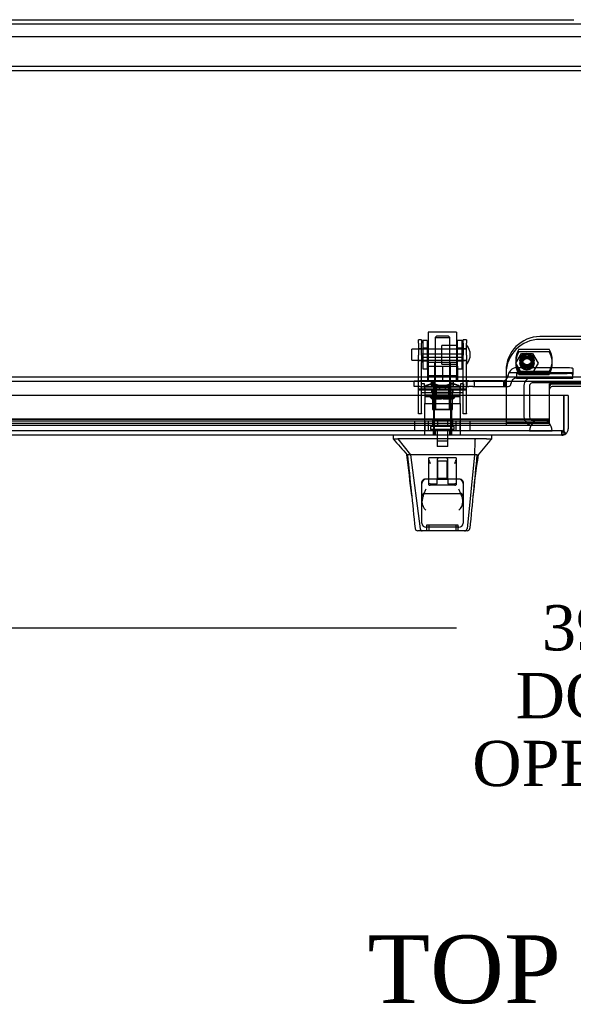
# Model space of a CAD drawing. Header units: inches. Extents: x 1 to 240, y -1 to 159.
# Tile 15 of 26: x 50 to 63, y 118 to 140. Entities that reach past the tile are written whole.
import ezdxf
from ezdxf.enums import TextEntityAlignment as Align
from ezdxf.lldxf.tags import DXFTag

# ---------------------------------------------------------------- set-up
doc = ezdxf.new("R2010")
doc.units = ezdxf.units.IN
doc.header["$MEASUREMENT"] = 0
for name, color, linetype in [('COM40681', 7, 'Continuous'), ('COM70098', 7, 'Continuous'), ('COM70220', 7, 'Continuous'), ('COM70531-1', 7, 'Continuous'), ('COM70739-3', 7, 'Continuous'), ('COM70838', 7, 'Continuous'), ('COM70839-9', 7, 'Continuous'), ('COM71216-1', 7, 'Continuous'), ('Default', 7, 'Continuous'), ('GSK86006', 7, 'Continuous'), ('HAN13068', 7, 'Continuous'), ('HAN13068_NUT', 7, 'Continuous'), ('HAN13068_SCREW', 7, 'Continuous'), ('HAN_NUT', 7, 'Continuous'), ('NTS18147', 7, 'Continuous'), ('NTS86070', 7, 'Continuous'), ('ROL87452', 7, 'Continuous'), ('RVT17786', 7, 'Continuous'), ('RVT19000', 7, 'Continuous'), ('SCC180005', 7, 'Continuous'), ('SPC87322', 7, 'Continuous'), ('STD26122', 7, 'Continuous'), ('WAF25376', 7, 'Continuous'), ('WAM30038', 7, 'Continuous')]:
    doc.layers.add(name, color=color, linetype=linetype)
doc.styles.add('SEACAD_Times_New_Roman', font='times.ttf')
tags = doc.linetypes.add('HIDDEN2', pattern=[0.1875, 0.125, -0.0625]).pattern_tags.tags
tags[6:7] = [DXFTag(74, 4), DXFTag(75, 0), DXFTag(340, '0'), DXFTag(46, 0.0), DXFTag(50, 0.0), DXFTag(44, 0.0), DXFTag(45, 0.0)]
tags[4:5] = [DXFTag(74, 4), DXFTag(75, 0), DXFTag(340, '0'), DXFTag(46, 0.0), DXFTag(50, 0.0), DXFTag(44, 0.0), DXFTag(45, 0.0)]
doc.dimstyles.new('HAMMOND_(STH_-_240x160)', dxfattribs={"dimtxt": 1, "dimasz": 1.25, "dimexe": 0.5, "dimexo": 0.5, "dimgap": 0.25, "dimtad": 0, "dimtih": 1, "dimtoh": 1, "dimzin": 0, "dimdsep": 46, "dimtxsty": 'SEACAD_Times_New_Roman', "dimblk1": '_SE_FILLED', "dimblk2": '_SE_FILLED', "dimsah": 1, "dimcen": 0.5, "dimadec": 0, "dimazin": 0, "dimtfac": 0.8, "dimtofl": 0, "dimtmove": 0, "dimatfit": 3, "dimfxl": 1, "dimtolj": 1, "dimtzin": 0, "dimarcsym": 0})

# ---------------------------------------------------------------- blocks, each defined once
blk = doc.blocks.new('SE1')
at = {"layer": 'COM40681', "color": 7, "linetype": 'HIDDEN2'}
for p, q in [((83.116, 139.869), (44.116, 139.869)), ((83.116, 139.214), (44.116, 139.214)), ((83.116, 139.119), (44.116, 139.119))]:
    blk.add_line(p, q, dxfattribs=at)
at = {"layer": 'COM70098', "color": 7, "linetype": 'HIDDEN2'}
for p, q in [((65.366, 133.24), (61.866, 133.24)), ((65.366, 133.178), (61.866, 133.178)), ((61.116, 132.49), (61.116, 131.341)), ((61.116, 131.341), (61.116, 131.279)), ((61.116, 131.341), (62.079, 131.341)), ((61.116, 131.279), (62.079, 131.279)), ((62.079, 131.28), (62.079, 131.279))]:
    blk.add_line(p, q, dxfattribs=at)
at = {"layer": 'COM70098', "color": 7, "linetype": 'Continuous'}
blk.add_line((65.093, 132.136), (62.139, 132.136), dxfattribs=at)
at = {"layer": 'COM70098', "color": 7, "linetype": 'HIDDEN2'}
for centre in [(61.579, 132.716), (61.579, 132.654)]:
    blk.add_circle(centre, 0.156, dxfattribs=at)
for centre in [(61.866, 132.49), (61.866, 132.428)]:
    blk.add_arc(centre, 0.75, 90, 180, dxfattribs=at)
at = {"layer": 'COM70098', "color": 7, "linetype": 'Continuous'}
for centre in [(62.139, 132.138), (62.139, 132.076)]:
    blk.add_arc(centre, 0.06, 90, 180, dxfattribs=at)
at = {"layer": 'COM70220', "color": 7, "linetype": 'HIDDEN2'}
for p, q in [((61.637, 131.406), (44.192, 131.406)), ((61.887, 131.406), (61.637, 131.406)), ((61.637, 131.16), (44.192, 131.16)), ((61.637, 131.158), (44.192, 131.158)), ((61.637, 131.157), (44.192, 131.157)), ((61.887, 131.16), (61.637, 131.16)), ((62.136, 131.158), (61.637, 131.158)), ((62.136, 131.157), (61.637, 131.157)), ((61.638, 131.158), (61.887, 131.16)), ((61.638, 131.157), (61.638, 131.158)), ((61.887, 131.16), (62.136, 131.158)), ((62.136, 131.158), (62.136, 131.157))]:
    blk.add_line(p, q, dxfattribs=at)
blk.add_arc((61.887, 131.156), 0.25, 0, 180, dxfattribs=at)
at = {"layer": 'COM70531-1', "color": 7, "linetype": 'Continuous'}
for p, q in [((46.616, 140.246), (62.616, 140.246)), ((84.472, 132.246), (42.759, 132.246)), ((62.079, 132.198), (65.153, 132.198)), ((62.079, 131.936), (62.079, 132.198))]:
    blk.add_line(p, q, dxfattribs=at)
at = {"layer": 'COM70531-1', "color": 7, "linetype": 'HIDDEN2'}
for p, q in [((42.759, 140.151), (84.473, 140.151)), ((84.472, 132.341), (42.759, 132.341)), ((62.079, 131.423), (62.079, 131.936)), ((62.079, 131.416), (43.991, 131.416)), ((43.991, 131.375), (62.079, 131.375)), ((62.079, 131.322), (43.991, 131.322)), ((43.991, 131.28), (62.079, 131.28)), ((43.991, 131.279), (61.116, 131.279)), ((62.079, 131.416), (62.079, 131.423)), ((62.079, 131.322), (62.079, 131.416)), ((62.079, 131.322), (62.079, 131.282)), ((62.079, 131.28), (62.079, 131.282))]:
    blk.add_line(p, q, dxfattribs=at)
at = {"layer": 'COM70739-3', "color": 7, "linetype": 'HIDDEN2'}
for p, q in [((61.512, 132.156), (61.512, 131.464)), ((61.637, 132.156), (61.637, 131.464)), ((65.535, 132.216), (61.697, 132.216)), ((61.697, 131.404), (62.079, 131.404))]:
    blk.add_line(p, q, dxfattribs=at)
for centre, radius, start, end in [((61.697, 132.156), 0.185, 90, 180), ((61.697, 132.156), 0.06, 90, 180), ((61.697, 131.464), 0.185, 180, 270), ((61.697, 131.464), 0.06, 180, 270)]:
    blk.add_arc(centre, radius, start, end, dxfattribs=at)
at = {"layer": 'COM70838', "color": 7, "linetype": 'HIDDEN2'}
for p, q in [((61.156, 132.357), (61.156, 132.38)), ((61.179, 132.45), (62.594, 132.45)), ((62.469, 132.55), (61.349, 132.55)), ((61.349, 132.423), (62.469, 132.423)), ((61.349, 132.423), (61.349, 132.321)), ((62.594, 132.532), (62.594, 132.405)), ((62.594, 132.323), (62.594, 132.405)), ((59.084, 132.138), (59.084, 132.263)), ((59.084, 132.263), (59.209, 132.263)), ((59.209, 132.138), (59.084, 132.138)), ((59.691, 132.263), (59.209, 132.263)), ((59.209, 132.138), (60.292, 132.138)), ((59.464, 132.138), (59.464, 132.263)), ((59.514, 132.263), (59.514, 132.138)), ((60.292, 132.263), (59.726, 132.263)), ((59.904, 132.138), (59.904, 132.263)), ((59.954, 132.138), (59.954, 132.263)), ((60.247, 132.263), (60.247, 132.138)), ((60.292, 132.263), (60.38, 132.263)), ((60.38, 132.138), (60.292, 132.138)), ((61.039, 132.263), (60.38, 132.263)), ((60.38, 132.138), (61.094, 132.138)), ((60.42, 132.138), (60.42, 132.263)), ((61.066, 132.138), (61.066, 132.266)), ((61.094, 132.138), (61.094, 132.277)), ((61.094, 132.138), (61.164, 132.138)), ((61.224, 132.198), (61.224, 132.196)), ((61.349, 132.323), (62.594, 132.323))]:
    blk.add_line(p, q, dxfattribs=at)
for centre, radius, start, end in [((61.039, 132.38), 0.117, 298.0398, 0), ((61.349, 132.357), 0.193, 90, 180), ((61.039, 132.38), 0.117, 270, 298.0398), ((61.164, 132.198), 0.06, 270, 0), ((61.349, 132.196), 0.125, 90, 180)]:
    blk.add_arc(centre, radius, start, end, dxfattribs=at)
for centre, major_axis, start_param, end_param in [((62.469, 132.532), (-0.125, 0), 3.141593, 4.712389), ((62.469, 132.405), (0.125, 0), 0, 1.570796)]:
    blk.add_ellipse(centre, major_axis=major_axis, ratio=0.145455, start_param=start_param, end_param=end_param, dxfattribs=at)
at = {"layer": 'COM70839-9', "color": 7, "linetype": 'HIDDEN2'}
for p, q in [((59.178, 133.092), (59.178, 133.17)), ((59.248, 133.17), (59.178, 133.17)), ((59.178, 133.092), (59.178, 132.832)), ((59.248, 133.17), (59.248, 133.092)), ((59.248, 132.832), (59.248, 133.092)), ((60.17, 133.092), (60.17, 133.17)), ((60.24, 133.17), (60.17, 133.17)), ((60.17, 133.092), (60.17, 132.832)), ((60.24, 133.17), (60.24, 133.092)), ((60.24, 132.832), (60.24, 133.092)), ((59.248, 132.969), (59.178, 132.969)), ((59.178, 132.669), (59.178, 132.832)), ((60.17, 132.85), (59.248, 132.85)), ((59.248, 132.832), (59.248, 132.669)), ((59.248, 132.786), (60.17, 132.786)), ((60.24, 132.969), (60.17, 132.969)), ((60.17, 132.669), (60.17, 132.832)), ((60.24, 132.832), (60.24, 132.669)), ((59.178, 132.712), (59.248, 132.712)), ((59.178, 131.542), (59.178, 132.669)), ((59.248, 131.542), (59.248, 132.669)), ((60.17, 132.712), (60.24, 132.712)), ((60.17, 131.542), (60.17, 132.669)), ((60.24, 131.542), (60.24, 132.669)), ((60.24, 132.076), (59.178, 132.076)), ((59.178, 132.064), (60.24, 132.064)), ((60.17, 131.994), (59.248, 131.994)), ((59.475, 132.065), (59.475, 132.069)), ((59.475, 131.995), (59.475, 132.065)), ((59.943, 132.069), (59.943, 132.065)), ((59.943, 131.995), (59.943, 132.065)), ((59.178, 131.533), (59.178, 131.542)), ((59.248, 131.533), (59.178, 131.533)), ((59.248, 131.542), (59.248, 131.533)), ((60.17, 131.533), (60.17, 131.542)), ((60.24, 131.533), (60.17, 131.533)), ((60.24, 131.542), (60.24, 131.533))]:
    blk.add_line(p, q, dxfattribs=at)
for centre, major_axis, start_param, end_param in [((59.709, 132.069), (-0.234, 0), 3.141593, 6.283185), ((59.709, 132.065), (0.234, 0), 3.141593, 6.283185), ((59.709, 131.999), (0.234, 0), 0, 3.141593), ((59.709, 131.995), (-0.234, 0), 0, 3.141593)]:
    blk.add_ellipse(centre, major_axis=major_axis, ratio=0.001631, start_param=start_param, end_param=end_param, dxfattribs=at)
for centre in [(59.709, 132.076), (59.709, 132.006)]:
    blk.add_ellipse(centre, major_axis=(-0.141, 0), ratio=0.001631, dxfattribs=at)
at = {"layer": 'COM71216-1', "color": 7, "linetype": 'Continuous'}
for p, q in [((62.395, 131.936), (43.586, 131.936)), ((62.395, 131.204), (62.395, 131.936)), ((62.491, 131.936), (62.396, 131.936)), ((62.396, 131.936), (62.396, 131.204)), ((62.491, 131.936), (62.491, 131.204)), ((62.348, 131.061), (43.634, 131.061)), ((62.348, 131.061), (62.348, 131.061)), ((62.348, 131.061), (62.348, 131.061)), ((62.395, 131.204), (62.395, 131.09)), ((62.396, 131.204), (62.396, 131.204)), ((62.396, 131.141), (62.396, 131.204)), ((62.396, 131.141), (62.435, 131.09))]:
    blk.add_line(p, q, dxfattribs=at)
at = {"layer": 'COM71216-1', "color": 7, "linetype": 'HIDDEN2'}
for p, q in [((62.348, 131.156), (43.634, 131.156)), ((59.51, 131.061), (59.51, 131.156)), ((59.542, 131.156), (59.542, 131.061)), ((59.876, 131.061), (59.876, 131.156)), ((59.907, 131.061), (59.907, 131.156)), ((62.348, 131.156), (62.348, 131.061)), ((62.348, 131.061), (62.348, 131.156)), ((62.395, 131.204), (62.395, 131.204))]:
    blk.add_line(p, q, dxfattribs=at)
for centre, start, end in [((62.348, 131.204), 270.2269, 0), ((62.347, 131.204), 270.2269, 0), ((62.348, 131.204), 270, 270.2269)]:
    blk.add_arc(centre, 0.048, start, end, dxfattribs=at)
at = {"layer": 'COM71216-1', "color": 7, "linetype": 'Continuous'}
for start, end in [(270.1561, 307.5036), (270, 270.0762), (307.5036, 0)]:
    blk.add_arc((62.348, 131.204), 0.143, start, end, dxfattribs=at)
at = {"layer": 'COM71216-1', "color": 7, "linetype": 'HIDDEN2'}
for points, knots in [([(62.348, 131.061), (62.348, 131.069), (62.348, 131.076), (62.348, 131.084), (62.348, 131.092), (62.348, 131.101), (62.348, 131.109), (62.348, 131.111), (62.348, 131.113), (62.349, 131.116), (62.349, 131.117), (62.349, 131.119), (62.349, 131.121), (62.349, 131.122), (62.35, 131.123), (62.35, 131.125), (62.35, 131.125), (62.351, 131.126), (62.351, 131.127), (62.351, 131.127), (62.352, 131.127), (62.352, 131.128), (62.354, 131.129), (62.356, 131.129), (62.359, 131.13), (62.363, 131.131), (62.367, 131.132), (62.371, 131.133), (62.375, 131.134), (62.379, 131.135), (62.383, 131.136), (62.387, 131.138), (62.392, 131.139), (62.396, 131.141)], [0, 0, 0, 0, 0.177326, 0.177326, 0.177326, 0.361936, 0.361936, 0.361936, 0.415585, 0.415585, 0.415585, 0.453863, 0.453863, 0.453863, 0.484573, 0.484573, 0.484573, 0.502992, 0.502992, 0.502992, 0.521366, 0.521366, 0.521366, 0.589423, 0.589423, 0.589423, 0.722321, 0.722321, 0.722321, 0.860756, 0.860756, 0.860756, 1, 1, 1, 1]), ([(62.395, 131.141), (62.388, 131.138), (62.381, 131.135), (62.37, 131.132), (62.366, 131.131), (62.36, 131.13), (62.358, 131.13), (62.355, 131.129), (62.354, 131.129), (62.353, 131.128), (62.352, 131.128), (62.35, 131.126), (62.35, 131.125), (62.349, 131.122), (62.349, 131.121), (62.348, 131.116), (62.348, 131.114), (62.348, 131.105), (62.348, 131.1), (62.348, 131.083), (62.348, 131.072), (62.348, 131.061)], [0, 0, 0, 0, 0.25, 0.25, 0.375, 0.375, 0.4375, 0.4375, 0.46875, 0.46875, 0.5, 0.5, 0.53125, 0.53125, 0.5625, 0.5625, 0.625, 0.625, 0.75, 0.75, 1, 1, 1, 1])]:
    blk.add_open_spline(points, degree=3, knots=knots, dxfattribs=at)
at = {"layer": 'COM71216-1', "color": 7, "linetype": 'Continuous'}
blk.add_open_spline([(62.395, 131.09), (62.387, 131.081), (62.38, 131.074), (62.368, 131.066), (62.364, 131.064), (62.356, 131.062), (62.352, 131.061), (62.348, 131.061)], degree=3, knots=[0, 0, 0, 0, 0.5, 0.5, 0.75, 0.75, 1, 1, 1, 1], dxfattribs=at)
at = {"layer": 'GSK86006', "color": 7, "linetype": 'HIDDEN2'}
for centre in [(61.579, 132.716), (61.579, 132.654)]:
    blk.add_circle(centre, 0.125, dxfattribs=at)
at = {"layer": 'HAN13068', "color": 7, "linetype": 'HIDDEN2'}
for p, q in [((59.579, 133.253), (59.549, 133.223)), ((59.549, 133.223), (59.869, 133.223)), ((59.549, 133.223), (59.549, 132.263)), ((59.839, 133.253), (59.579, 133.253)), ((59.869, 133.223), (59.839, 133.253)), ((59.869, 132.263), (59.869, 133.223)), ((59.313, 131.763), (59.509, 131.763)), ((59.313, 131.763), (59.313, 131.061)), ((59.509, 131.763), (59.908, 131.763)), ((59.509, 131.763), (59.509, 131.061)), ((59.549, 131.888), (59.549, 131.763)), ((59.549, 131.888), (59.709, 131.888)), ((59.709, 131.888), (59.869, 131.888)), ((59.869, 131.888), (59.869, 131.763)), ((59.908, 131.763), (60.104, 131.763)), ((59.908, 131.763), (59.908, 131.061)), ((60.104, 131.763), (60.104, 131.061)), ((59.546, 131.186), (59.546, 131.061)), ((59.592, 131.186), (59.592, 130.936)), ((59.825, 130.936), (59.825, 131.186)), ((59.871, 131.061), (59.871, 131.186)), ((59.592, 130.936), (59.825, 130.936)), ((60.427, 130.981), (60.447, 130.981)), ((59.409, 129.979), (59.409, 130.557)), ((59.624, 130.561), (59.439, 130.561)), ((59.594, 130.531), (59.594, 130.086)), ((59.609, 130.487), (59.594, 130.502)), ((59.609, 130.112), (59.609, 130.487)), ((59.809, 130.487), (59.609, 130.487)), ((59.794, 130.561), (59.624, 130.561)), ((59.979, 130.561), (59.794, 130.561)), ((59.824, 130.502), (59.809, 130.487)), ((59.809, 130.487), (59.809, 130.112)), ((59.824, 130.296), (59.824, 130.531)), ((60.009, 130.557), (60.009, 129.979)), ((59.824, 130.086), (59.824, 130.213)), ((59.254, 129.116), (59.254, 130.026)), ((59.594, 130.086), (59.314, 130.086)), ((59.409, 129.963), (59.409, 129.979)), ((59.439, 129.987), (59.594, 129.987)), ((59.979, 129.956), (59.439, 129.956)), ((59.594, 130.097), (59.609, 130.112)), ((59.594, 129.987), (59.594, 130.083)), ((59.598, 130.086), (59.819, 130.086)), ((59.609, 130.112), (59.809, 130.112)), ((59.809, 130.112), (59.824, 130.097)), ((60.104, 130.086), (59.824, 130.086)), ((59.824, 130.083), (59.824, 129.987)), ((59.824, 129.987), (59.979, 129.987)), ((60.009, 129.979), (60.009, 129.963)), ((60.164, 130.026), (60.164, 129.116)), ((59.314, 129.773), (60.104, 129.773)), ((60.074, 129.026), (59.344, 129.026)), ((60.059, 129.071), (59.359, 129.071)), ((59.359, 129.071), (59.359, 128.946)), ((59.409, 129.071), (59.409, 128.946)), ((60.009, 128.946), (60.009, 129.071)), ((60.059, 128.946), (60.059, 129.071))]:
    blk.add_line(p, q, dxfattribs=at)
at = {"layer": 'HAN13068', "color": 7, "linetype": 'Continuous'}
for p, q in [((58.619, 131.061), (58.619, 130.978)), ((60.798, 130.978), (60.798, 131.061)), ((58.619, 130.981), (58.718, 130.981)), ((58.732, 130.981), (58.718, 130.981)), ((58.718, 130.981), (59.001, 130.626)), ((58.81, 130.981), (58.732, 130.981)), ((60.427, 130.981), (58.81, 130.981)), ((60.607, 130.981), (60.427, 130.981)), ((60.685, 130.981), (60.607, 130.981)), ((60.685, 130.981), (60.798, 130.981)), ((58.919, 130.626), (58.933, 130.626)), ((59.001, 130.626), (58.933, 130.626)), ((59.047, 130.626), (59.001, 130.626)), ((59.001, 130.626), (59.217, 128.988)), ((59.138, 130.626), (59.047, 130.626)), ((60.416, 130.626), (59.138, 130.626)), ((60.416, 130.626), (60.252, 128.99)), ((60.445, 130.626), (60.416, 130.626)), ((60.461, 130.626), (60.445, 130.626)), ((60.471, 130.626), (60.461, 130.626)), ((60.471, 130.626), (60.498, 130.626)), ((59.103, 129.001), (59.103, 129)), ((59.262, 128.946), (59.163, 128.946)), ((60.199, 128.946), (59.262, 128.946)), ((60.254, 128.946), (60.199, 128.946)), ((60.314, 129), (60.314, 129.002))]:
    blk.add_line(p, q, dxfattribs=at)
for centre, radius, start, end in [((65.782, 136.936), 9.315, 219.7409, 222.6429), ((73.614, 119.845), 16.978, 139.012, 140.5807), ((0.045, 123.233), 59.339, 6.27799, 7.15694), ((82.344, 127.424), 22.079, 171.6628, 174.1058), ((59.163, 129.006), 0.06, 185.9929, 270.0075), ((60.197, 129.001), 0.0554, 272.131, 348.8293), ((60.254, 129.006), 0.06, 269.9911, 354.4242)]:
    blk.add_arc(centre, radius, start, end, dxfattribs=at)
at = {"layer": 'HAN13068', "color": 7, "linetype": 'HIDDEN2'}
for centre, radius, start, end in [((59.624, 130.531), 0.03, 90, 180), ((59.794, 130.531), 0.03, 0, 90), ((59.978, 130.255), 0.16, 164.9117, 195.0883), ((59.344, 129.996), 0.09, 90, 180), ((59.314, 130.026), 0.06, 90, 180), ((60.074, 129.996), 0.09, 0, 90), ((60.104, 130.026), 0.06, 0, 90), ((59.314, 129.713), 0.06, 90, 180), ((60.104, 129.713), 0.06, 0, 90), ((59.513, 129.597), 0.259, 182.0981, 229.2851), ((59.904, 129.597), 0.259, 310.7149, 357.9019), ((59.344, 129.116), 0.09, 180, 270), ((60.074, 129.116), 0.09, 270, 0)]:
    blk.add_arc(centre, radius, start, end, dxfattribs=at)
at = {"layer": 'HAN13068', "color": 7, "linetype": 'Continuous'}
for points in [[(60.427, 130.981), (60.423, 130.863), (60.42, 130.744), (60.416, 130.626)], [(58.933, 130.626), (58.99, 130.084), (59.046, 129.543), (59.103, 129.001)], [(60.471, 130.626), (60.419, 130.085), (60.366, 129.543), (60.314, 129.002)]]:
    blk.add_open_spline(points, degree=3, dxfattribs=at)
at = {"layer": 'HAN13068', "color": 7, "linetype": 'HIDDEN2'}
for points, knots in [([(59.439, 130.561), (59.435, 130.561), (59.431, 130.561), (59.423, 130.561), (59.42, 130.561), (59.414, 130.56), (59.412, 130.56), (59.409, 130.559), (59.409, 130.558), (59.409, 130.557)], [0, 0, 0, 0, 0.25, 0.25, 0.5, 0.5, 0.75, 0.75, 1, 1, 1, 1]), ([(59.409, 130.517), (59.409, 130.511), (59.41, 130.505), (59.414, 130.491), (59.416, 130.485), (59.425, 130.464), (59.432, 130.45), (59.439, 130.436)], [0, 0, 0, 0, 0.25, 0.25, 0.5, 0.5, 1, 1, 1, 1]), ([(60.009, 130.557), (60.009, 130.558), (60.008, 130.559), (60.005, 130.56), (60.003, 130.56), (59.994, 130.561), (59.986, 130.561), (59.979, 130.561)], [0, 0, 0, 0, 0.25, 0.25, 0.5, 0.5, 1, 1, 1, 1]), ([(59.979, 130.436), (59.985, 130.45), (59.992, 130.464), (60.001, 130.485), (60.003, 130.491), (60.007, 130.505), (60.009, 130.511), (60.009, 130.517)], [0, 0, 0, 0, 0.5, 0.5, 0.75, 0.75, 1, 1, 1, 1]), ([(59.439, 129.987), (59.434, 129.987), (59.431, 129.987), (59.423, 129.986), (59.42, 129.986), (59.412, 129.984), (59.409, 129.982), (59.409, 129.979)], [0, 0, 0, 0, 0.25, 0.25, 0.5, 0.5, 1, 1, 1, 1]), ([(59.409, 129.963), (59.409, 129.962), (59.409, 129.961), (59.412, 129.959), (59.414, 129.958), (59.423, 129.956), (59.43, 129.956), (59.439, 129.956)], [0, 0, 0, 0, 0.25, 0.25, 0.5, 0.5, 1, 1, 1, 1]), ([(60.009, 129.979), (60.009, 129.98), (60.008, 129.981), (60.005, 129.983), (60.003, 129.984), (59.994, 129.986), (59.987, 129.987), (59.979, 129.987)], [0, 0, 0, 0, 0.25, 0.25, 0.5, 0.5, 1, 1, 1, 1]), ([(59.979, 129.956), (59.983, 129.956), (59.986, 129.956), (59.994, 129.956), (59.997, 129.957), (60.005, 129.959), (60.009, 129.961), (60.009, 129.963)], [0, 0, 0, 0, 0.25, 0.25, 0.5, 0.5, 1, 1, 1, 1]), ([(59.344, 129.871), (59.338, 129.859), (59.333, 129.847), (59.323, 129.822), (59.318, 129.81), (59.303, 129.774), (59.294, 129.75), (59.281, 129.714), (59.277, 129.702), (59.27, 129.679), (59.266, 129.667), (59.258, 129.632), (59.254, 129.609), (59.254, 129.587)], [0, 0, 0, 0, 0.125, 0.125, 0.25, 0.25, 0.5, 0.5, 0.625, 0.625, 0.75, 0.75, 1, 1, 1, 1]), ([(60.163, 129.587), (60.163, 129.609), (60.159, 129.632), (60.151, 129.667), (60.147, 129.679), (60.14, 129.702), (60.136, 129.714), (60.123, 129.75), (60.114, 129.774), (60.099, 129.81), (60.094, 129.822), (60.084, 129.847), (60.079, 129.859), (60.074, 129.871)], [0, 0, 0, 0, 0.25, 0.25, 0.375, 0.375, 0.5, 0.5, 0.75, 0.75, 0.875, 0.875, 1, 1, 1, 1])]:
    blk.add_open_spline(points, degree=3, knots=knots, dxfattribs=at)
at = {"layer": 'HAN13068', "color": 7, "linetype": 'Continuous'}
blk.add_open_spline([(59.217, 128.988), (59.22, 128.976), (59.226, 128.965), (59.242, 128.95), (59.252, 128.946), (59.262, 128.946)], degree=3, knots=[0, 0, 0, 0, 0.5, 0.5, 1, 1, 1, 1], dxfattribs=at)
at = {"layer": 'HAN13068_NUT', "color": 7, "linetype": 'HIDDEN2'}
for p, q in [((59.376, 132.638), (59.376, 132.588)), ((59.376, 132.588), (59.542, 132.588)), ((59.376, 132.588), (59.376, 132.263)), ((60.011, 132.668), (59.406, 132.668)), ((59.534, 132.668), (59.534, 132.263)), ((59.542, 132.588), (59.709, 132.588)), ((59.709, 132.588), (59.875, 132.588)), ((59.709, 132.588), (59.709, 132.263)), ((59.875, 132.588), (60.041, 132.588)), ((59.884, 132.263), (59.884, 132.668)), ((60.041, 132.588), (60.041, 132.638)), ((60.041, 132.588), (60.041, 132.263))]:
    blk.add_line(p, q, dxfattribs=at)
for centre, start, end in [((59.406, 132.638), 90, 180), ((60.011, 132.638), 0, 90)]:
    blk.add_arc(centre, 0.03, start, end, dxfattribs=at)
at = {"layer": 'HAN13068_SCREW', "color": 7, "linetype": 'HIDDEN2'}
for p, q in [((59.971, 131.256), (59.446, 131.256)), ((59.446, 131.256), (59.446, 131.186)), ((59.597, 131.393), (59.486, 131.393)), ((59.486, 131.393), (59.486, 131.256)), ((59.82, 131.393), (59.597, 131.393)), ((59.597, 131.393), (59.597, 131.256)), ((59.931, 131.393), (59.82, 131.393)), ((59.82, 131.393), (59.82, 131.256)), ((59.931, 131.393), (59.931, 131.256)), ((59.971, 131.186), (59.971, 131.256)), ((59.971, 131.186), (59.446, 131.186)), ((59.593, 131.186), (59.593, 130.811)), ((59.825, 130.811), (59.825, 131.186)), ((59.825, 130.811), (59.593, 130.811))]:
    blk.add_line(p, q, dxfattribs=at)
at = {"layer": 'HAN_NUT', "color": 7, "linetype": 'HIDDEN2'}
for p, q in [((59.403, 131.371), (59.097, 131.371)), ((59.097, 131.156), (59.097, 131.371)), ((59.316, 131.371), (59.316, 131.156)), ((60.015, 131.371), (59.403, 131.371)), ((59.403, 131.156), (59.403, 131.371)), ((60.321, 131.371), (60.015, 131.371)), ((60.015, 131.156), (60.015, 131.371)), ((60.101, 131.156), (60.101, 131.371)), ((60.321, 131.156), (60.321, 131.371))]:
    blk.add_line(p, q, dxfattribs=at)
at = {"layer": 'NTS18147', "color": 7, "linetype": 'HIDDEN2'}
for p, q in [((59.246, 132.193), (59.246, 132.193)), ((59.309, 132.193), (59.246, 132.193)), ((59.246, 132.131), (59.246, 132.193)), ((59.309, 132.193), (59.246, 132.193)), ((59.314, 132.131), (59.246, 132.131)), ((59.314, 132.131), (59.246, 132.131)), ((59.246, 132.131), (59.246, 132.068)), ((59.309, 132.193), (59.309, 132.193)), ((59.309, 132.131), (59.309, 132.193)), ((59.314, 132.131), (59.314, 132.131)), ((59.345, 132.131), (59.314, 132.131)), ((59.314, 132.068), (59.314, 132.131)), ((59.345, 132.131), (59.314, 132.131)), ((59.345, 132.131), (59.64, 132.131)), ((59.345, 132.131), (59.64, 132.131)), ((59.509, 132.193), (59.477, 132.193)), ((59.509, 132.193), (59.477, 132.193)), ((59.521, 132.131), (59.521, 132.131)), ((59.521, 131.63), (59.521, 132.131)), ((59.552, 132.131), (59.552, 132.131)), ((59.552, 132.131), (59.552, 131.63)), ((59.777, 132.131), (59.64, 132.131)), ((59.64, 132.131), (59.64, 132.131)), ((59.777, 132.131), (59.64, 132.131)), ((59.64, 132.131), (59.64, 132.068)), ((59.777, 132.131), (59.777, 132.131)), ((59.777, 132.131), (60.072, 132.131)), ((59.777, 132.068), (59.777, 132.131)), ((59.777, 132.131), (60.072, 132.131)), ((59.865, 132.131), (59.865, 132.131)), ((59.865, 131.63), (59.865, 132.131)), ((59.896, 132.131), (59.896, 132.131)), ((59.896, 131.63), (59.896, 132.131)), ((59.94, 132.193), (59.909, 132.193)), ((59.94, 132.193), (59.909, 132.193)), ((60.072, 132.131), (60.103, 132.131)), ((60.072, 132.131), (60.103, 132.131)), ((60.172, 132.131), (60.103, 132.131)), ((60.103, 132.131), (60.103, 132.131)), ((60.172, 132.131), (60.103, 132.131)), ((60.103, 132.131), (60.103, 132.068)), ((60.109, 132.193), (60.109, 132.193)), ((60.172, 132.193), (60.109, 132.193)), ((60.109, 132.193), (60.109, 132.131)), ((60.172, 132.193), (60.109, 132.193)), ((60.172, 132.193), (60.172, 132.193)), ((60.172, 132.193), (60.172, 132.131)), ((60.172, 132.068), (60.172, 132.131)), ((59.246, 132.068), (59.314, 132.068)), ((59.246, 132.068), (59.314, 132.068)), ((59.314, 132.068), (59.64, 132.068)), ((59.314, 132.068), (59.64, 132.068)), ((59.489, 132.068), (59.489, 132.068)), ((59.489, 132.068), (59.489, 131.63)), ((59.64, 132.068), (59.777, 132.068)), ((59.64, 132.068), (59.777, 132.068)), ((59.777, 132.068), (60.103, 132.068)), ((59.777, 132.068), (60.103, 132.068)), ((59.929, 132.068), (59.929, 132.068)), ((59.929, 131.63), (59.929, 132.068)), ((60.103, 132.068), (60.172, 132.068)), ((60.103, 132.068), (60.172, 132.068)), ((59.489, 131.63), (59.929, 131.63)), ((59.929, 131.63), (59.489, 131.63))]:
    blk.add_line(p, q, dxfattribs=at)
for centre in [(59.477, 131.875), (59.477, 131.874), (59.509, 131.875), (59.509, 131.874), (59.909, 131.875), (59.909, 131.874), (59.94, 131.875), (59.94, 131.874)]:
    blk.add_ellipse(centre, major_axis=(0, -0.318), ratio=0.866025, start_param=2.506883, end_param=3.776302, dxfattribs=at)
at = {"layer": 'NTS86070', "color": 7, "linetype": 'HIDDEN2'}
for p, q in [((61.396, 132.966), (62.072, 132.966)), ((62.072, 132.904), (61.396, 132.904)), ((62.072, 132.466), (61.396, 132.466)), ((61.396, 132.404), (62.072, 132.404))]:
    blk.add_line(p, q, dxfattribs=at)
for centre, radius in [((61.579, 132.716), 0.146), ((61.579, 132.654), 0.146), ((61.579, 132.716), 0.125), ((61.579, 132.654), 0.125), ((61.579, 132.716), 0.101), ((61.579, 132.654), 0.101)]:
    blk.add_circle(centre, radius, dxfattribs=at)
for centre, start, end in [((61.829, 132.716), 150, 210), ((61.829, 132.654), 150, 210), ((61.639, 132.716), 330, 30), ((61.639, 132.654), 330, 30)]:
    blk.add_arc(centre, 0.5, start, end, dxfattribs=at)
at = {"layer": 'ROL87452', "color": 7, "linetype": 'HIDDEN2'}
for p, q in [((59.396, 133.341), (59.396, 132.341)), ((60.021, 133.341), (59.396, 133.341)), ((60.021, 133.341), (60.021, 132.341)), ((59.696, 132.634), (59.696, 133.047)), ((60.021, 133.047), (59.696, 133.047)), ((59.696, 132.966), (59.396, 132.966)), ((59.396, 132.716), (59.696, 132.716)), ((59.696, 132.634), (60.021, 132.634))]:
    blk.add_line(p, q, dxfattribs=at)
at = {"layer": 'RVT17786', "color": 7, "linetype": 'HIDDEN2'}
for p, q in [((59.03, 132.716), (59.03, 132.966)), ((60.24, 132.966), (59.03, 132.966)), ((59.03, 132.716), (60.24, 132.716))]:
    blk.add_line(p, q, dxfattribs=at)
blk.add_arc((60.006, 132.841), 0.318, 317.1291, 42.8709, dxfattribs=at)
at = {"layer": 'RVT19000', "color": 7, "linetype": 'HIDDEN2'}
for p, q in [((60.021, 132.376), (59.396, 132.376)), ((59.396, 132.341), (59.396, 132.263)), ((60.021, 132.263), (60.021, 132.341)), ((59.514, 132.263), (59.514, 132.138)), ((59.568, 132.138), (59.568, 131.926)), ((59.726, 132.263), (59.691, 132.263)), ((59.849, 131.926), (59.849, 132.138)), ((59.904, 132.138), (59.904, 132.263)), ((59.849, 131.926), (59.568, 131.926))]:
    blk.add_line(p, q, dxfattribs=at)
at = {"layer": 'SCC180005', "color": 7, "linetype": 'HIDDEN2'}
for p, q in [((61.329, 132.654), (61.454, 132.87)), ((61.454, 132.87), (61.703, 132.87)), ((61.703, 132.87), (61.828, 132.654)), ((61.454, 132.438), (61.329, 132.654)), ((61.828, 132.654), (61.703, 132.438)), ((61.703, 132.438), (61.454, 132.438))]:
    blk.add_line(p, q, dxfattribs=at)
blk.add_circle((61.579, 132.654), 0.123, dxfattribs=at)
at = {"layer": 'SPC87322', "color": 7, "linetype": 'HIDDEN2'}
for p, q in [((59.316, 132.138), (59.316, 131.763)), ((59.471, 132.263), (59.471, 132.138)), ((59.481, 132.263), (59.481, 132.138)), ((59.549, 131.888), (59.549, 132.263)), ((59.869, 131.888), (59.869, 132.263)), ((59.936, 132.263), (59.936, 132.138)), ((59.946, 132.263), (59.946, 132.138)), ((60.101, 131.763), (60.101, 132.138))]:
    blk.add_line(p, q, dxfattribs=at)
at = {"layer": 'STD26122', "color": 7, "linetype": 'HIDDEN2'}
for p, q in [((59.559, 132.156), (59.524, 132.121)), ((59.859, 132.156), (59.559, 132.156)), ((59.894, 132.121), (59.859, 132.156)), ((59.524, 132.121), (59.894, 132.121)), ((59.524, 132.121), (59.524, 131.156)), ((59.894, 131.156), (59.894, 132.121))]:
    blk.add_line(p, q, dxfattribs=at)
at = {"layer": 'WAF25376', "color": 7, "linetype": 'HIDDEN2'}
for p, q in [((59.272, 133.156), (59.272, 132.526)), ((59.372, 133.156), (59.272, 133.156)), ((59.372, 133.156), (59.372, 132.526)), ((60.045, 132.526), (60.045, 133.156)), ((60.145, 133.156), (60.045, 133.156)), ((60.145, 132.526), (60.145, 133.156)), ((59.372, 132.981), (59.272, 132.981)), ((60.145, 132.981), (60.045, 132.981)), ((59.272, 132.701), (59.372, 132.701)), ((60.045, 132.701), (60.145, 132.701)), ((59.272, 132.526), (59.372, 132.526)), ((60.045, 132.526), (60.145, 132.526))]:
    blk.add_line(p, q, dxfattribs=at)
at = {"layer": 'WAM30038', "color": 7, "linetype": 'HIDDEN2'}
for p, q in [((60.084, 131.943), (59.334, 131.943)), ((59.334, 131.943), (59.334, 131.943)), ((59.334, 131.943), (60.084, 131.943)), ((59.334, 131.943), (59.334, 131.919)), ((60.084, 131.919), (59.334, 131.919)), ((59.334, 131.919), (60.084, 131.919)), ((59.423, 131.943), (59.423, 131.943)), ((59.423, 131.943), (59.423, 131.919)), ((59.434, 131.943), (59.44, 131.936)), ((59.501, 131.943), (59.501, 131.943)), ((59.501, 131.943), (59.501, 131.913)), ((59.506, 131.936), (59.503, 131.943)), ((59.547, 131.871), (59.506, 131.936)), ((59.547, 131.871), (59.506, 131.936)), ((59.526, 131.943), (59.531, 131.936)), ((59.531, 131.936), (59.572, 131.871)), ((59.531, 131.936), (59.572, 131.871)), ((59.691, 131.936), (59.692, 131.943)), ((59.691, 131.936), (59.691, 131.936)), ((59.691, 131.899), (59.691, 131.936)), ((59.725, 131.943), (59.726, 131.936)), ((59.726, 131.936), (59.726, 131.936)), ((59.726, 131.899), (59.726, 131.936)), ((59.845, 131.871), (59.886, 131.936)), ((59.845, 131.871), (59.886, 131.936)), ((59.911, 131.936), (59.87, 131.871)), ((59.911, 131.936), (59.87, 131.871)), ((59.886, 131.936), (59.891, 131.943)), ((59.914, 131.943), (59.911, 131.936)), ((59.916, 131.943), (59.916, 131.943)), ((59.916, 131.913), (59.916, 131.943)), ((59.916, 131.913), (59.916, 131.913)), ((59.977, 131.936), (59.983, 131.943)), ((59.994, 131.943), (59.994, 131.943)), ((59.994, 131.919), (59.994, 131.943)), ((60.084, 131.943), (60.084, 131.943)), ((60.084, 131.919), (60.084, 131.943)), ((59.498, 131.871), (59.48, 131.855)), ((59.498, 131.871), (59.48, 131.855)), ((59.535, 131.855), (59.48, 131.855)), ((59.535, 131.855), (59.48, 131.855)), ((59.547, 131.871), (59.498, 131.871)), ((59.547, 131.871), (59.498, 131.871)), ((59.506, 131.9), (59.535, 131.855)), ((59.506, 131.899), (59.535, 131.855)), ((59.559, 131.855), (59.531, 131.9)), ((59.559, 131.855), (59.531, 131.899)), ((59.535, 131.855), (59.547, 131.871)), ((59.535, 131.855), (59.547, 131.871)), ((59.572, 131.871), (59.559, 131.855)), ((59.572, 131.871), (59.559, 131.855)), ((59.691, 131.855), (59.559, 131.855)), ((59.691, 131.855), (59.559, 131.855)), ((59.691, 131.871), (59.572, 131.871)), ((59.691, 131.871), (59.572, 131.871)), ((59.691, 131.899), (59.691, 131.855)), ((59.726, 131.855), (59.726, 131.899)), ((59.845, 131.871), (59.726, 131.871)), ((59.845, 131.871), (59.726, 131.871)), ((59.858, 131.855), (59.726, 131.855)), ((59.858, 131.855), (59.726, 131.855)), ((59.858, 131.855), (59.845, 131.871)), ((59.858, 131.855), (59.845, 131.871)), ((59.886, 131.9), (59.858, 131.855)), ((59.886, 131.899), (59.858, 131.855)), ((59.919, 131.871), (59.87, 131.871)), ((59.87, 131.871), (59.882, 131.855)), ((59.919, 131.871), (59.87, 131.871)), ((59.87, 131.871), (59.882, 131.855)), ((59.882, 131.855), (59.911, 131.9)), ((59.882, 131.855), (59.911, 131.899)), ((59.937, 131.855), (59.882, 131.855)), ((59.937, 131.855), (59.882, 131.855)), ((59.937, 131.855), (59.919, 131.871)), ((59.937, 131.855), (59.919, 131.871))]:
    blk.add_line(p, q, dxfattribs=at)
for centre, radius, start, end in [((58.806, 131.334), 0.85, 41.7058, 43.4493), ((58.803, 131.331), 0.854, 41.7099, 43.4453), ((59.709, 131.9), 0.0181, 91.7718, 183.073), ((59.708, 131.9), 0.0182, 357.1609, 87.9942), ((60.614, 131.331), 0.854, 136.5547, 138.2901)]:
    blk.add_arc(centre, radius, start, end, dxfattribs=at)
for points, knots in [([(59.44, 131.936), (59.442, 131.934), (59.443, 131.932), (59.444, 131.931), (59.462, 131.911), (59.48, 131.891), (59.498, 131.871)], [0, 0, 0, 0, 0.073129, 0.073129, 0.073129, 1, 1, 1, 1]), ([(59.502, 131.91), (59.502, 131.911), (59.501, 131.912), (59.501, 131.913), (59.501, 131.913), (59.501, 131.913)], [0.4306806, 0.4306806, 0.4306806, 0.4306806, 0.5, 0.5, 0.5626015, 0.5626015, 0.5626015, 0.5626015]), ([(59.501, 131.913), (59.501, 131.913), (59.501, 131.912), (59.502, 131.908), (59.504, 131.904), (59.506, 131.899)], [0.4389304, 0.4389304, 0.4389304, 0.4389304, 0.5, 0.5, 1, 1, 1, 1]), ([(59.506, 131.9), (59.505, 131.902), (59.504, 131.904), (59.503, 131.907), (59.503, 131.908), (59.502, 131.908)], [0, 0, 0, 0, 0.25, 0.25, 0.3340486, 0.3340486, 0.3340486, 0.3340486]), ([(59.531, 131.899), (59.53, 131.902), (59.528, 131.904), (59.525, 131.908), (59.523, 131.91), (59.518, 131.914), (59.516, 131.915), (59.511, 131.918), (59.508, 131.919), (59.506, 131.919)], [0, 0, 0, 0, 0.25, 0.25, 0.5, 0.5, 0.75, 0.75, 1, 1, 1, 1]), ([(59.911, 131.919), (59.909, 131.919), (59.906, 131.918), (59.901, 131.915), (59.899, 131.914), (59.892, 131.908), (59.889, 131.904), (59.886, 131.899)], [0, 0, 0, 0, 0.25, 0.25, 0.5, 0.5, 1, 1, 1, 1]), ([(59.911, 131.899), (59.912, 131.902), (59.913, 131.904), (59.915, 131.908), (59.915, 131.91), (59.916, 131.912), (59.916, 131.913), (59.916, 131.913)], [0, 0, 0, 0, 0.25, 0.25, 0.5, 0.5, 0.5626015, 0.5626015, 0.5626015, 0.5626015]), ([(59.916, 131.913), (59.916, 131.913), (59.916, 131.913), (59.916, 131.912), (59.916, 131.912), (59.916, 131.912)], [0.43893043, 0.43893043, 0.43893043, 0.43893043, 0.5, 0.5, 0.5232483, 0.5232483, 0.5232483, 0.5232483]), ([(59.919, 131.871), (59.937, 131.891), (59.955, 131.911), (59.973, 131.931), (59.974, 131.932), (59.975, 131.934), (59.977, 131.936)], [0, 0, 0, 0, 0.926871, 0.926871, 0.926871, 1, 1, 1, 1]), ([(59.48, 131.855), (59.469, 131.867), (59.457, 131.88), (59.446, 131.893), (59.444, 131.895), (59.442, 131.897), (59.44, 131.899)], [0, 0, 0, 0, 0.858552, 0.858552, 0.858552, 1, 1, 1, 1]), ([(59.977, 131.899), (59.975, 131.897), (59.973, 131.895), (59.971, 131.893), (59.96, 131.88), (59.948, 131.867), (59.937, 131.855)], [0, 0, 0, 0, 0.141448, 0.141448, 0.141448, 1, 1, 1, 1])]:
    blk.add_open_spline(points, degree=3, knots=knots, dxfattribs=at)
blk.add_open_spline([(59.912, 131.903), (59.912, 131.902), (59.911, 131.901), (59.911, 131.9)], degree=3, dxfattribs=at)
blk = doc.blocks.new('DMBLK5951')
at = {"layer": 'Default', "linetype": 'Continuous'}
for points in [[(45.241, 126.596), (45.241, 127.013), (43.991, 126.804)], [(81.991, 126.596), (83.241, 126.804), (81.991, 127.013)]]:
    blk.add_hatch(color=7, dxfattribs=at).paths.add_polyline_path(points)
at = {"layer": 'Default', "color": 7, "linetype": 'Continuous'}
for p, q in [((43.991, 131.436), (43.991, 126.304)), ((83.241, 130.779), (83.241, 126.304)), ((43.991, 126.804), (60.019, 126.804)), ((67.212, 126.804), (83.241, 126.804))]:
    blk.add_line(p, q, dxfattribs=at)
at = {"layer": 'Default', "color": 7, "linetype": 'Continuous', "style": 'SEACAD_Times_New_Roman'}
for s, p in [('39.25', (61.909, 127.304)), ('DOOR ', (61.329, 125.804)), ('OPENING', (60.369, 124.304))]:
    blk.add_text(s, height=1, dxfattribs=at).set_placement(p, align=Align.TOP_LEFT)
blk = doc.blocks.new('_SE_FILLED')
at = {"color": 0}
blk.add_line((0, 0), (-1, 0), dxfattribs=at)
blk.add_solid([(0, 0), (-1, -0.1665), (-1, 0.1665), (0, 0)], dxfattribs=at)

msp = doc.modelspace()

# ---------------------------------------------------------------- block references
at = {"layer": 'Default'}
msp.add_blockref('SE1', (0, 0), dxfattribs=at)

# ---------------------------------------------------------------- texts
at = {"layer": 'Default', "color": 7, "linetype": 'Continuous', "style": 'SEACAD_Times_New_Roman'}
msp.add_text('TOP VIEW', height=1.5, dxfattribs=at).set_placement((58.05, 120.006), align=Align.TOP_LEFT)

# ---------------------------------------------------------------- dimensions: what is measured, and where the dimension line sits
at = {"layer": 'Default', "color": 7, "linetype": 'Continuous'}
dim = msp.add_linear_dim(base=(83.241, 126.804), p1=(43.991, 131.936), p2=(83.241, 132.198), text='\\A1;<>\\PDOOR \\XOPENING', dimstyle='HAMMOND_(STH_-_240x160)', dxfattribs=at)
dim.commit()
dim.dimension.update_dxf_attribs({"geometry": 'DMBLK5951', "text_midpoint": (63.616, 126.804), "dimtype": 160})

doc.saveas('drawing.dxf')
